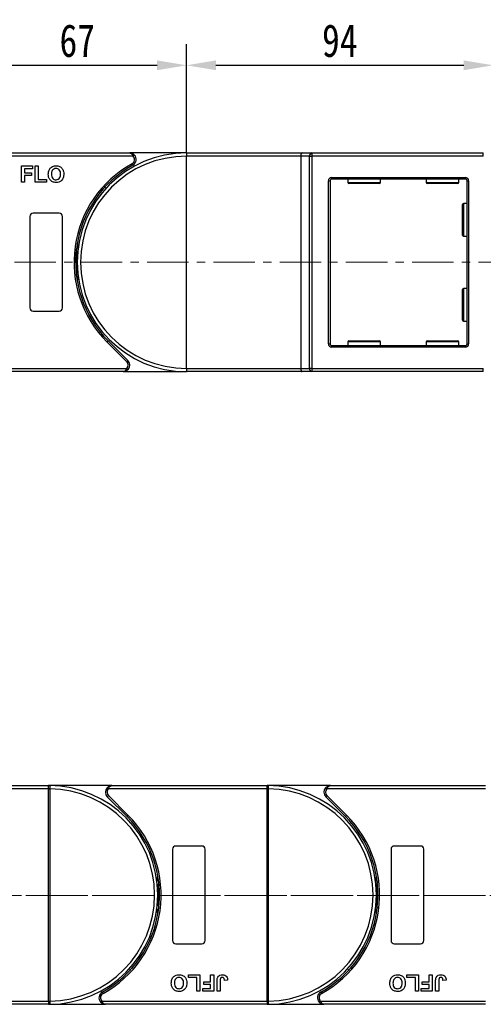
# Model space of a CAD drawing. Header units: millimetres. Extents: x 3059 to 4529, y 344 to 1377.
# Tile 11 of 42: x 3728 to 3870, y 777 to 1078. Entities that reach past the tile are written whole.
import ezdxf

# ---------------------------------------------------------------- set-up
doc = ezdxf.new("R2010")
doc.units = ezdxf.units.MM
doc.linetypes.add('CENTERX2', pattern=[20.32, 12.7, -2.54, 2.54, -2.54])
doc.styles.get("Standard").update_dxf_attribs({"font": '仿宋_GB2312.ttf', "width": 0.8})
doc.dimstyles.new('副本 ISO-45.1', dxfattribs={"dimtxt": 10, "dimasz": 9, "dimexe": 6.5, "dimexo": 0.625, "dimgap": 2.5, "dimtad": 1, "dimdsep": 46, "dimtxsty": 'Standard', "dimcen": 2.5, "dimadec": 0, "dimazin": 0, "dimtfac": 1, "dimtmove": 0, "dimatfit": 3, "dimfxl": 0, "dimarcsym": 0})

# ---------------------------------------------------------------- blocks, each defined once
blk = doc.blocks.new('*D1994')
at = {"color": 0, "lineweight": -2}
for p, q in [((3779.45, 1037.69), (3779.45, 1070.91)), ((3873.45, 1035.19), (3873.45, 1070.91)), ((3788.45, 1064.41), (3864.45, 1064.41))]:
    blk.add_line(p, q, dxfattribs=at)
at = {"color": 0, "lineweight": 9}
for points in [[(3788.45, 1065.91), (3788.45, 1062.91), (3779.45, 1064.41)], [(3864.45, 1065.91), (3864.45, 1062.91), (3873.45, 1064.41)]]:
    blk.add_solid(points, dxfattribs=at)
at = {"layer": 'Defpoints', "color": 0, "lineweight": 9}
for p in [(3873.45, 1064.41), (3779.45, 1037.06), (3873.45, 1034.56)]:
    blk.add_point(p, dxfattribs=at)
at = {"color": 0, "lineweight": 9, "insert": (3826.45, 1071.91), "char_height": 10, "attachment_point": 5}
blk.add_mtext('94', dxfattribs=at)
blk = doc.blocks.new('*D1995')
at = {"color": 0, "lineweight": -2}
for p, q in [((3712.45, 1037.33), (3712.45, 1070.91)), ((3779.45, 1037.69), (3779.45, 1070.91)), ((3721.45, 1064.41), (3770.45, 1064.41))]:
    blk.add_line(p, q, dxfattribs=at)
at = {"color": 0, "lineweight": 9}
for points in [[(3721.45, 1065.91), (3721.45, 1062.91), (3712.45, 1064.41)], [(3770.45, 1065.91), (3770.45, 1062.91), (3779.45, 1064.41)]]:
    blk.add_solid(points, dxfattribs=at)
at = {"layer": 'Defpoints', "color": 0, "lineweight": 9}
for p in [(3779.45, 1064.41), (3712.45, 1036.71), (3779.45, 1037.06)]:
    blk.add_point(p, dxfattribs=at)
at = {"color": 0, "lineweight": 9, "insert": (3745.95, 1071.91), "char_height": 10, "attachment_point": 5}
blk.add_mtext('67', dxfattribs=at)

msp = doc.modelspace()

# ---------------------------------------------------------------- linework, layer by layer
at = {"color": 7, "linetype": 'Continuous', "lineweight": 25}
for p, q in [((3712.453, 1037.562), (3762.025, 1037.562)), ((3763.143, 1036.562), (3712.453, 1036.562)), ((3779.453, 1037.562), (3762.025, 1037.562)), ((3779.453, 1037.562), (3779.453, 1036.562)), ((3779.453, 1037.562), (3814.913, 1037.562)), ((3779.453, 971.562), (3779.453, 1036.562)), ((3814.453, 1036.562), (3779.453, 1036.562)), ((3814.453, 1036.562), (3814.453, 971.562)), ((3817.154, 1036.562), (3814.453, 1036.562)), ((3814.913, 1037.562), (3817.913, 1037.562)), ((3817.154, 971.562), (3817.154, 1036.562)), ((3817.154, 1036.562), (3817.913, 1036.562)), ((3817.913, 1037.562), (3817.913, 1036.562)), ((3817.913, 1037.562), (3870.453, 1037.562)), ((3870.453, 1036.562), (3817.913, 1036.562)), ((3817.913, 1036.562), (3817.913, 971.562)), ((3870.453, 1036.562), (3870.453, 1037.562)), ((3728.812, 1028.562), (3728.812, 1033.562)), ((3728.812, 1033.562), (3732.21, 1033.562)), ((3732.21, 1032.728), (3729.774, 1032.728)), ((3729.774, 1032.728), (3729.774, 1031.511)), ((3732.21, 1033.562), (3732.21, 1032.728)), ((3733.043, 1028.562), (3733.043, 1033.562)), ((3733.043, 1033.562), (3734.005, 1033.562)), ((3734.005, 1033.562), (3734.005, 1029.395)), ((3729.774, 1031.511), (3731.889, 1031.511)), ((3729.774, 1030.677), (3729.774, 1028.562)), ((3731.889, 1030.677), (3729.774, 1030.677)), ((3731.889, 1031.511), (3731.889, 1030.677)), ((3734.005, 1029.395), (3736.569, 1029.395)), ((3736.569, 1029.395), (3736.569, 1028.562)), ((3822.953, 979.062), (3822.953, 1029.062)), ((3822.953, 1029.062), (3823.453, 1029.062)), ((3823.453, 1029.062), (3823.453, 979.062)), ((3823.953, 1030.062), (3823.953, 1029.562)), ((3823.953, 1030.062), (3864.953, 1030.062)), ((3864.953, 1029.562), (3823.953, 1029.562)), ((3828.953, 1029.562), (3828.953, 1028.462)), ((3838.953, 1028.462), (3838.953, 1029.562)), ((3852.953, 1029.562), (3852.953, 1028.462)), ((3862.953, 1028.462), (3862.953, 1029.562)), ((3864.953, 1030.062), (3864.953, 1029.562)), ((3865.453, 1029.062), (3865.953, 1029.062)), ((3865.453, 979.062), (3865.453, 1029.062)), ((3865.953, 1029.062), (3865.953, 979.062)), ((3729.774, 1028.562), (3728.812, 1028.562)), ((3736.569, 1028.562), (3733.043, 1028.562)), ((3754, 1026.382), (3753.594, 1026.355)), ((3838.653, 1028.162), (3829.253, 1028.162)), ((3862.653, 1028.162), (3853.253, 1028.162)), ((3864.053, 1017.062), (3864.053, 1021.762)), ((3865.453, 1022.062), (3864.353, 1022.062)), ((3731.453, 1018.062), (3731.453, 990.062)), ((3740.453, 1019.062), (3732.453, 1019.062)), ((3741.453, 990.062), (3741.453, 1018.062)), ((3864.053, 1012.362), (3864.053, 1017.062)), ((3864.353, 1012.062), (3865.453, 1012.062)), ((3864.053, 991.062), (3864.053, 995.762)), ((3865.453, 996.062), (3864.353, 996.062)), ((3864.053, 986.362), (3864.053, 991.062)), ((3732.453, 989.062), (3740.453, 989.062)), ((3864.353, 986.062), (3865.453, 986.062)), ((3761.102, 973.622), (3755.058, 979.667)), ((3755.412, 980.02), (3761.456, 973.976)), ((3822.953, 979.062), (3823.453, 979.062)), ((3823.953, 978.562), (3823.953, 978.062)), ((3823.953, 978.562), (3864.953, 978.562)), ((3864.953, 978.062), (3823.953, 978.062)), ((3828.953, 979.662), (3828.953, 978.562)), ((3829.253, 979.962), (3838.653, 979.962)), ((3838.953, 978.562), (3838.953, 979.662)), ((3852.953, 979.662), (3852.953, 978.562)), ((3853.253, 979.962), (3862.653, 979.962)), ((3862.953, 978.562), (3862.953, 979.662)), ((3864.953, 978.562), (3864.953, 978.062)), ((3865.453, 979.062), (3865.953, 979.062)), ((3712.453, 971.562), (3761.16, 971.562)), ((3779.453, 971.562), (3779.453, 970.562)), ((3779.453, 971.562), (3814.453, 971.562)), ((3814.453, 971.562), (3817.154, 971.562)), ((3817.913, 971.562), (3817.154, 971.562)), ((3817.913, 971.562), (3817.913, 970.562)), ((3817.913, 971.562), (3870.453, 971.562)), ((3870.453, 970.562), (3870.453, 971.562)), ((3760.042, 970.562), (3712.453, 970.562)), ((3760.042, 970.562), (3779.453, 970.562)), ((3814.913, 970.562), (3779.453, 970.562)), ((3817.913, 970.562), (3814.913, 970.562)), ((3870.453, 970.562), (3817.913, 970.562)), ((3737.166, 842.727), (3688.46, 842.727)), ((3689.578, 843.727), (3737.166, 843.727)), ((3737.166, 843.607), (3737.166, 843.727)), ((3756.578, 843.727), (3737.166, 843.727)), ((3737.166, 842.727), (3737.166, 843.607)), ((3737.166, 842.725), (3737.166, 842.727)), ((3737.166, 842.725), (3737.516, 842.725)), ((3737.166, 777.729), (3737.166, 842.725)), ((3737.516, 842.728), (3737.516, 842.725)), ((3737.516, 842.725), (3737.516, 777.729)), ((3804.166, 842.727), (3755.46, 842.727)), ((3756.578, 843.727), (3804.166, 843.727)), ((3823.578, 843.727), (3804.166, 843.727)), ((3804.166, 843.607), (3804.166, 843.727)), ((3804.166, 842.727), (3804.166, 843.607)), ((3804.166, 842.725), (3804.166, 842.727)), ((3804.166, 842.725), (3804.516, 842.725)), ((3804.166, 777.729), (3804.166, 842.725)), ((3804.516, 842.728), (3804.516, 842.725)), ((3804.516, 842.725), (3804.516, 777.729)), ((3871.166, 842.727), (3822.46, 842.727)), ((3823.578, 843.727), (3871.166, 843.727)), ((3761.208, 834.268), (3755.163, 840.313)), ((3755.517, 840.666), (3761.561, 834.622)), ((3828.208, 834.268), (3822.163, 840.313)), ((3822.517, 840.666), (3828.561, 834.622)), ((3775.166, 824.227), (3775.166, 796.227)), ((3784.166, 825.227), (3776.166, 825.227)), ((3785.166, 796.227), (3785.166, 824.227)), ((3842.166, 824.227), (3842.166, 796.227)), ((3851.166, 825.227), (3843.166, 825.227)), ((3852.166, 796.227), (3852.166, 824.227)), ((3776.166, 795.227), (3784.166, 795.227)), ((3843.166, 795.227), (3851.166, 795.227)), ((3762.619, 787.907), (3763.025, 787.934)), ((3829.619, 787.907), (3830.025, 787.934)), ((3780.051, 785.727), (3783.576, 785.727)), ((3780.051, 784.893), (3780.051, 785.727)), ((3782.615, 784.893), (3780.051, 784.893)), ((3782.615, 780.727), (3782.615, 784.893)), ((3783.576, 785.727), (3783.576, 780.727)), ((3786.845, 783.611), (3786.845, 785.727)), ((3786.845, 785.727), (3787.807, 785.727)), ((3787.807, 785.727), (3787.807, 780.727)), ((3847.051, 784.893), (3847.051, 785.727)), ((3847.051, 785.727), (3850.576, 785.727)), ((3849.615, 784.893), (3847.051, 784.893)), ((3849.615, 780.727), (3849.615, 784.893)), ((3850.576, 785.727), (3850.576, 780.727)), ((3853.845, 783.611), (3853.845, 785.727)), ((3853.845, 785.727), (3854.807, 785.727)), ((3854.807, 785.727), (3854.807, 780.727)), ((3784.41, 781.56), (3786.845, 781.56)), ((3784.41, 780.727), (3784.41, 781.56)), ((3784.73, 782.778), (3784.73, 783.611)), ((3784.73, 783.611), (3786.845, 783.611)), ((3786.845, 782.778), (3784.73, 782.778)), ((3786.845, 781.56), (3786.845, 782.778)), ((3788.833, 780.727), (3788.833, 783.879)), ((3789.794, 783.963), (3789.794, 780.727)), ((3792.038, 784.124), (3791.076, 784.06)), ((3851.41, 780.727), (3851.41, 781.56)), ((3851.41, 781.56), (3853.845, 781.56)), ((3851.73, 782.778), (3851.73, 783.611)), ((3851.73, 783.611), (3853.845, 783.611)), ((3853.845, 782.778), (3851.73, 782.778)), ((3853.845, 781.56), (3853.845, 782.778)), ((3855.833, 780.727), (3855.833, 783.879)), ((3856.794, 783.963), (3856.794, 780.727)), ((3859.038, 784.124), (3858.076, 784.06)), ((3783.576, 780.727), (3782.615, 780.727)), ((3787.807, 780.727), (3784.41, 780.727)), ((3789.794, 780.727), (3788.833, 780.727)), ((3850.576, 780.727), (3849.615, 780.727)), ((3854.807, 780.727), (3851.41, 780.727)), ((3856.794, 780.727), (3855.833, 780.727)), ((3686.476, 777.727), (3737.166, 777.727)), ((3737.166, 776.727), (3687.594, 776.727)), ((3737.166, 777.727), (3737.166, 777.729)), ((3737.166, 777.729), (3737.516, 777.729)), ((3737.166, 777.727), (3737.166, 776.847)), ((3737.166, 776.847), (3737.166, 776.727)), ((3737.166, 776.727), (3754.594, 776.727)), ((3737.516, 777.729), (3737.516, 777.726)), ((3753.476, 777.727), (3804.166, 777.727)), ((3804.166, 776.727), (3754.594, 776.727)), ((3804.166, 777.727), (3804.166, 777.729)), ((3804.166, 777.729), (3804.516, 777.729)), ((3804.166, 777.727), (3804.166, 776.847)), ((3804.166, 776.847), (3804.166, 776.727)), ((3804.166, 776.727), (3821.594, 776.727)), ((3804.516, 777.729), (3804.516, 777.726)), ((3820.476, 777.727), (3871.166, 777.727)), ((3871.166, 776.727), (3821.594, 776.727))]:
    msp.add_line(p, q, dxfattribs=at)
at = {"color": 8, "linetype": 'Continuous', "lineweight": 25}
for p, q in [((3828.953, 1028.462), (3838.953, 1028.462)), ((3852.953, 1028.462), (3862.953, 1028.462)), ((3864.353, 1022.062), (3864.353, 1017.062)), ((3864.353, 1017.062), (3864.353, 1012.062)), ((3864.353, 996.062), (3864.353, 991.062)), ((3864.353, 991.062), (3864.353, 986.062)), ((3838.953, 979.662), (3828.953, 979.662)), ((3862.953, 979.662), (3852.953, 979.662))]:
    msp.add_line(p, q, dxfattribs=at)
at = {"color": 1, "linetype": 'CENTERX2', "lineweight": 13}
for p, q in [((3645.453, 1004.062), (3885.982, 1004.062)), ((3670.484, 810.081), (4018.459, 810.081)), ((4377.875, 810.081), (3672.063, 810.081))]:
    msp.add_line(p, q, dxfattribs=at)
at = {"color": 7, "linetype": 'Continuous', "lineweight": 25, "flags": 128}
for points in [[(3763.516, 1036.895), (3763.508, 1036.889), (3763.487, 1036.87), (3763.453, 1036.839), (3763.406, 1036.797), (3763.35, 1036.747), (3763.286, 1036.689), (3763.216, 1036.627), (3763.143, 1036.562)], [(3762.993, 1033.812), (3762.989, 1033.82), (3762.975, 1033.845), (3762.952, 1033.886), (3762.922, 1033.94), (3762.886, 1034.006), (3762.844, 1034.082), (3762.798, 1034.164), (3762.751, 1034.249)], [(3745.953, 1009.871), (3746.172, 1008.428), (3746.205, 1008.162)], [(3746.205, 999.962), (3746.172, 999.695), (3745.953, 998.252)], [(3755.412, 980.02), (3755.405, 980.013), (3755.385, 979.993), (3755.352, 979.961), (3755.308, 979.917), (3755.255, 979.863), (3755.193, 979.802), (3755.127, 979.736), (3755.058, 979.667)], [(3761.102, 973.622), (3761.171, 973.691), (3761.238, 973.758), (3761.299, 973.819), (3761.352, 973.872), (3761.396, 973.916), (3761.429, 973.949), (3761.449, 973.969), (3761.456, 973.976)], [(3761.16, 971.562), (3761.232, 971.497), (3761.302, 971.434), (3761.367, 971.377), (3761.423, 971.326), (3761.47, 971.285), (3761.504, 971.254), (3761.525, 971.235), (3761.532, 971.228)], [(3755.46, 842.727), (3755.387, 842.792), (3755.317, 842.854), (3755.253, 842.912), (3755.196, 842.963), (3755.15, 843.004), (3755.115, 843.035), (3755.094, 843.054), (3755.087, 843.06)], [(3822.46, 842.727), (3822.387, 842.792), (3822.317, 842.854), (3822.253, 842.912), (3822.196, 842.963), (3822.15, 843.004), (3822.115, 843.035), (3822.094, 843.054), (3822.087, 843.06)], [(3755.517, 840.666), (3755.448, 840.597), (3755.382, 840.531), (3755.321, 840.47), (3755.267, 840.416), (3755.223, 840.372), (3755.19, 840.34), (3755.17, 840.319), (3755.163, 840.313)], [(3822.517, 840.666), (3822.448, 840.597), (3822.382, 840.531), (3822.321, 840.47), (3822.267, 840.416), (3822.223, 840.372), (3822.19, 840.34), (3822.17, 840.319), (3822.163, 840.313)], [(3761.208, 834.268), (3761.214, 834.275), (3761.234, 834.295), (3761.267, 834.328), (3761.311, 834.372), (3761.365, 834.426), (3761.426, 834.487), (3761.492, 834.553), (3761.561, 834.622)], [(3828.208, 834.268), (3828.214, 834.275), (3828.234, 834.295), (3828.267, 834.328), (3828.311, 834.372), (3828.365, 834.426), (3828.426, 834.487), (3828.492, 834.553), (3828.561, 834.622)], [(3770.414, 814.327), (3770.448, 814.593), (3770.666, 816.036)], [(3837.414, 814.327), (3837.448, 814.593), (3837.666, 816.036)], [(3770.666, 804.417), (3770.448, 805.86), (3770.414, 806.127)], [(3837.666, 804.417), (3837.448, 805.86), (3837.414, 806.127)], [(3753.626, 780.477), (3753.631, 780.468), (3753.645, 780.444), (3753.667, 780.403), (3753.697, 780.349), (3753.734, 780.282), (3753.776, 780.207), (3753.821, 780.125), (3753.868, 780.039)], [(3820.626, 780.477), (3820.631, 780.468), (3820.645, 780.444), (3820.667, 780.403), (3820.697, 780.349), (3820.734, 780.282), (3820.776, 780.207), (3820.821, 780.125), (3820.868, 780.039)], [(3753.104, 777.393), (3753.111, 777.4), (3753.132, 777.419), (3753.166, 777.45), (3753.213, 777.491), (3753.269, 777.542), (3753.334, 777.599), (3753.404, 777.662), (3753.476, 777.727)], [(3820.104, 777.393), (3820.111, 777.4), (3820.132, 777.419), (3820.166, 777.45), (3820.213, 777.491), (3820.269, 777.542), (3820.334, 777.599), (3820.404, 777.662), (3820.476, 777.727)]]:
    msp.add_lwpolyline(points, dxfattribs=at)
at = {"color": 7, "linetype": 'Continuous', "lineweight": 25}
for centre, radius, start, end in [((3779.453, 1004.062), 33.5, 90, 270), ((3779.453, 1004.062), 32.5, 90, 270), ((3762.025, 1035.562), 1.5, 298.95502, 41.81031), ((3762.025, 1035.562), 2, 298.95502, 41.81031), ((3818.053, 1036.668), 0.905, 98.86503, 186.71961), ((3779.453, 1004.062), 34.5, 118.95502, 225), ((3779.453, 1004.062), 34, 118.95502, 225), ((3823.953, 1029.062), 1, 90, 180), ((3823.953, 1029.062), 0.5, 90, 180), ((3864.953, 1029.062), 1, 0, 90), ((3864.953, 1029.062), 0.5, 0, 90), ((3829.253, 1028.462), 0.3, 180, 270), ((3838.653, 1028.462), 0.3, 270, 0), ((3853.253, 1028.462), 0.3, 180, 270), ((3862.653, 1028.462), 0.3, 270, 0), ((3864.353, 1021.762), 0.3, 90, 180), ((3732.453, 1018.062), 1, 90, 180), ((3740.453, 1018.062), 1, 0, 90), ((3864.353, 1012.362), 0.3, 180, 270), ((3712.453, 1004.062), 33.5, 352.96973, 7.03027), ((3864.353, 995.762), 0.3, 90, 180), ((3732.453, 990.062), 1, 180, 270), ((3740.453, 990.062), 1, 270, 0), ((3864.353, 986.362), 0.3, 180, 270), ((3823.953, 979.062), 1, 180, 270), ((3823.953, 979.062), 0.5, 180, 270), ((3829.253, 979.662), 0.3, 90, 180), ((3838.653, 979.662), 0.3, 0, 90), ((3853.253, 979.662), 0.3, 90, 180), ((3862.653, 979.662), 0.3, 0, 90), ((3864.953, 979.062), 1, 270, 0), ((3864.953, 979.062), 0.5, 270, 0), ((3760.042, 972.562), 1.5, 318.18969, 45), ((3760.042, 972.562), 2, 318.18969, 45), ((3818.053, 971.456), 0.905, 173.28051, 261.13476), ((3737.403, 843.431), 0.295, 90.53291, 143.36526), ((3737.427, 812.944), 29.784, 89.82921, 90.50254), ((3737.166, 810.227), 33.5, 270.40019, 89.59981), ((3737.166, 810.227), 32.5, 270.61704, 89.38296), ((3756.578, 841.727), 2, 138.18969, 225), ((3756.578, 841.727), 1.5, 138.18969, 225), ((3804.403, 843.431), 0.295, 90.53367, 143.3645), ((3804.427, 812.944), 29.784, 89.82921, 90.50253), ((3804.166, 810.227), 33.5, 270.40019, 89.59981), ((3804.166, 810.227), 32.5, 270.61704, 89.38296), ((3823.578, 841.727), 2, 138.18969, 225), ((3823.578, 841.727), 1.5, 138.18969, 225), ((3737.166, 810.227), 34, 298.95502, 45), ((3737.166, 810.227), 34.5, 298.95502, 45), ((3804.166, 810.227), 34, 298.95502, 45), ((3804.166, 810.227), 34.5, 298.95502, 45), ((3776.166, 824.227), 1, 90, 180), ((3784.166, 824.227), 1, 0, 90), ((3843.166, 824.227), 1, 90, 180), ((3851.166, 824.227), 1, 0, 90), ((3804.166, 810.227), 33.5, 172.96973, 187.03027), ((3871.166, 810.227), 33.5, 172.96973, 187.03027), ((3776.166, 796.227), 1, 180, 270), ((3784.166, 796.227), 1, 270, 0), ((3843.166, 796.227), 1, 180, 270), ((3851.166, 796.227), 1, 270, 0), ((3754.594, 778.727), 2, 118.95502, 221.81031), ((3754.594, 778.727), 1.5, 118.95502, 221.81031), ((3821.594, 778.727), 2, 118.95502, 221.81031), ((3821.594, 778.727), 1.5, 118.95502, 221.81031), ((3737.428, 807.857), 30.131, 269.50135, 270.16691), ((3737.403, 777.023), 0.295, 216.64275, 269.45909), ((3804.428, 807.857), 30.132, 269.50135, 270.16691), ((3804.403, 777.023), 0.295, 216.64351, 269.45833)]:
    msp.add_arc(centre, radius, start, end, dxfattribs=at)
for centre, start_param, end_param in [((3814.913, 1036.562), 0, 1.5707963), ((3814.913, 971.562), 1.5707963, 3.1415927)]:
    msp.add_ellipse(centre, major_axis=(0, 1), ratio=0.4599349, start_param=start_param, end_param=end_param, dxfattribs=at)
for points, knots in [([(3762.025, 1037.562), (3762.027, 1037.562), (3762.029, 1037.562), (3762.035, 1037.562), (3762.043, 1037.562), (3762.057, 1037.561), (3762.08, 1037.56), (3762.106, 1037.558), (3762.152, 1037.552), (3762.231, 1037.536), (3762.397, 1037.479), (3762.551, 1037.379), (3762.759, 1037.19), (3762.95, 1036.954), (3763.085, 1036.68), (3763.143, 1036.562)], [0, 0, 0, 0, 0.0040804, 0.0053122, 0.0138339, 0.0235017, 0.0399459, 0.0679582, 0.0859116, 0.1471875, 0.2568386, 0.4847193, 0.5266997, 0.7953696, 1, 1, 1, 1]), ([(3762.025, 1037.562), (3762.028, 1037.562), (3762.039, 1037.562), (3762.077, 1037.561), (3762.122, 1037.56), (3762.38, 1037.543), (3762.776, 1037.446), (3763.23, 1037.184), (3763.437, 1036.975), (3763.516, 1036.895)], [0, 0, 0, 0, 0.0050901, 0.0203671, 0.0708098, 0.089087, 0.5003099, 0.8092244, 1, 1, 1, 1]), ([(3737.082, 1031.032), (3737.088, 1031.276), (3737.101, 1031.711), (3737.242, 1032.122), (3737.305, 1032.303)], [0, 0, 0, 0, 0.5601711, 1, 1, 1, 1]), ([(3737.305, 1032.303), (3737.453, 1032.569), (3737.717, 1033.044), (3738.186, 1033.312), (3738.393, 1033.43)], [0, 0, 0, 0, 0.5599558, 1, 1, 1, 1]), ([(3739.458, 1032.793), (3739.221, 1032.765), (3738.745, 1032.71), (3738.111, 1032.061), (3738.069, 1031.443), (3738.043, 1031.065)], [0, 0, 0, 0, 0.2802769, 0.5598771, 1, 1, 1, 1]), ([(3738.393, 1033.43), (3738.584, 1033.495), (3738.927, 1033.611), (3739.287, 1033.621), (3739.446, 1033.626)], [0, 0, 0, 0, 0.5595652, 1, 1, 1, 1]), ([(3739.446, 1033.626), (3739.819, 1033.59), (3740.563, 1033.52), (3741.39, 1032.813), (3741.778, 1031.928), (3741.809, 1031.346), (3741.825, 1031.055)], [0, 0, 0, 0, 0.2798306, 0.5586697, 0.7790054, 1, 1, 1, 1]), ([(3740.864, 1031.079), (3740.853, 1031.314), (3740.833, 1031.783), (3740.531, 1032.39), (3740.014, 1032.746), (3739.644, 1032.777), (3739.458, 1032.793)], [0, 0, 0, 0, 0.28108735, 0.56001213, 0.77969015, 1, 1, 1, 1]), ([(3739.46, 1028.498), (3739.091, 1028.531), (3738.352, 1028.598), (3737.524, 1029.29), (3737.129, 1030.165), (3737.098, 1030.743), (3737.082, 1031.032)], [0, 0, 0, 0, 0.2799425, 0.5587041, 0.7790448, 1, 1, 1, 1]), ([(3738.043, 1031.065), (3738.055, 1030.828), (3738.077, 1030.356), (3738.391, 1029.754), (3738.901, 1029.387), (3739.272, 1029.35), (3739.458, 1029.331)], [0, 0, 0, 0, 0.2810202, 0.5601171, 0.7799401, 1, 1, 1, 1]), ([(3739.458, 1029.331), (3739.696, 1029.362), (3740.171, 1029.423), (3740.794, 1030.084), (3740.837, 1030.701), (3740.864, 1031.079)], [0, 0, 0, 0, 0.2799911, 0.5597685, 1, 1, 1, 1]), ([(3741.825, 1031.055), (3741.801, 1030.685), (3741.751, 1029.948), (3741.169, 1029.051), (3740.33, 1028.56), (3739.75, 1028.519), (3739.46, 1028.498)], [0, 0, 0, 0, 0.2805513, 0.5594882, 0.7794337, 1, 1, 1, 1]), ([(3754.595, 1026.915), (3754.537, 1026.978), (3754.421, 1027.104), (3754.381, 1027.26), (3754.362, 1027.337)], [0, 0, 0, 0, 0.5004171, 1, 1, 1, 1]), ([(3761.16, 971.562), (3761.101, 971.443), (3760.967, 971.169), (3760.776, 970.934), (3760.568, 970.744), (3760.413, 970.644), (3760.248, 970.587), (3760.168, 970.572), (3760.123, 970.566), (3760.097, 970.564), (3760.074, 970.562), (3760.06, 970.562), (3760.051, 970.562), (3760.046, 970.562), (3760.043, 970.562), (3760.042, 970.562)], [0, 0, 0, 0, 0.2046287, 0.4732993, 0.5152792, 0.7431588, 0.85281, 0.9140871, 0.9320406, 0.9600529, 0.9764958, 0.9861649, 0.9946866, 0.995917, 1, 1, 1, 1]), ([(3760.042, 970.562), (3760.044, 970.562), (3760.055, 970.562), (3760.094, 970.562), (3760.139, 970.564), (3760.397, 970.581), (3760.793, 970.677), (3761.246, 970.94), (3761.453, 971.149), (3761.532, 971.228)], [0, 0, 0, 0, 0.0050921, 0.0203671, 0.0708099, 0.089089, 0.5003133, 0.8092285, 1, 1, 1, 1]), ([(3737.166, 843.727), (3737.167, 843.727), (3737.236, 843.727), (3737.32, 843.727), (3737.388, 843.726), (3737.4, 843.726)], [0, 0, 0, 0, 0.0121202, 0.8256547, 1, 1, 1, 1]), ([(3737.4, 843.726), (3737.412, 843.725), (3737.447, 843.721), (3737.484, 843.671), (3737.508, 843.536), (3737.517, 843.308), (3737.517, 843.024), (3737.516, 842.821), (3737.516, 842.728)], [0, 0, 0, 0, 0.07344611, 0.22448771, 0.4109964, 0.61353743, 0.82374247, 1, 1, 1, 1]), ([(3756.578, 843.727), (3756.575, 843.727), (3756.564, 843.727), (3756.526, 843.726), (3756.481, 843.725), (3756.222, 843.708), (3755.826, 843.611), (3755.373, 843.349), (3755.166, 843.14), (3755.087, 843.06)], [0, 0, 0, 0, 0.0050921, 0.020369, 0.0708117, 0.0890893, 0.5003128, 0.8092256, 1, 1, 1, 1]), ([(3755.46, 842.727), (3755.518, 842.845), (3755.652, 843.119), (3755.844, 843.355), (3756.051, 843.544), (3756.206, 843.644), (3756.372, 843.701), (3756.451, 843.717), (3756.496, 843.723), (3756.522, 843.725), (3756.545, 843.726), (3756.56, 843.727), (3756.568, 843.727), (3756.574, 843.727), (3756.576, 843.727), (3756.578, 843.727)], [0, 0, 0, 0, 0.2046308, 0.47329766, 0.51528126, 0.7431587, 0.85281005, 0.91408749, 0.93204093, 0.96005281, 0.97649587, 0.98616495, 0.99468657, 0.99591705, 1, 1, 1, 1]), ([(3804.166, 843.727), (3804.167, 843.727), (3804.236, 843.727), (3804.32, 843.727), (3804.388, 843.726), (3804.4, 843.726)], [0, 0, 0, 0, 0.0121202, 0.8256547, 1, 1, 1, 1]), ([(3804.4, 843.726), (3804.412, 843.725), (3804.447, 843.721), (3804.484, 843.671), (3804.508, 843.536), (3804.517, 843.308), (3804.517, 843.024), (3804.516, 842.821), (3804.516, 842.728)], [0, 0, 0, 0, 0.0734461, 0.2244881, 0.4109965, 0.6135376, 0.8237425, 1, 1, 1, 1]), ([(3823.578, 843.727), (3823.575, 843.727), (3823.564, 843.727), (3823.526, 843.726), (3823.481, 843.725), (3823.222, 843.708), (3822.826, 843.611), (3822.373, 843.349), (3822.166, 843.14), (3822.087, 843.06)], [0, 0, 0, 0, 0.005094, 0.020371, 0.0708136, 0.0890912, 0.5003146, 0.8092272, 1, 1, 1, 1]), ([(3822.46, 842.727), (3822.518, 842.845), (3822.652, 843.119), (3822.844, 843.355), (3823.051, 843.544), (3823.206, 843.644), (3823.372, 843.701), (3823.451, 843.717), (3823.496, 843.723), (3823.522, 843.725), (3823.545, 843.726), (3823.56, 843.727), (3823.568, 843.727), (3823.574, 843.727), (3823.576, 843.727), (3823.578, 843.727)], [0, 0, 0, 0, 0.2046299, 0.4732977, 0.5152802, 0.7431588, 0.8528101, 0.9140862, 0.9320397, 0.9600515, 0.9764959, 0.9861637, 0.9946853, 0.995917, 1, 1, 1, 1]), ([(3774.794, 783.234), (3774.819, 783.603), (3774.868, 784.341), (3775.451, 785.237), (3776.289, 785.728), (3776.869, 785.77), (3777.159, 785.791)], [0, 0, 0, 0, 0.2805524, 0.5594884, 0.7794349, 1, 1, 1, 1]), ([(3777.161, 784.958), (3776.923, 784.927), (3776.448, 784.865), (3775.825, 784.205), (3775.782, 783.587), (3775.756, 783.21)], [0, 0, 0, 0, 0.27998903, 0.55976608, 1, 1, 1, 1]), ([(3777.159, 785.791), (3777.529, 785.757), (3778.267, 785.69), (3779.095, 784.999), (3779.49, 784.124), (3779.522, 783.546), (3779.538, 783.257)], [0, 0, 0, 0, 0.27994283, 0.55870468, 0.77904365, 1, 1, 1, 1]), ([(3778.576, 783.224), (3778.565, 783.46), (3778.542, 783.932), (3778.228, 784.535), (3777.718, 784.902), (3777.347, 784.939), (3777.161, 784.958)], [0, 0, 0, 0, 0.2810204, 0.5601141, 0.7799383, 1, 1, 1, 1]), ([(3788.833, 783.879), (3788.834, 784.059), (3788.836, 784.38), (3788.909, 784.692), (3788.942, 784.829)], [0, 0, 0, 0, 0.5602931, 1, 1, 1, 1]), ([(3788.942, 784.829), (3789.02, 784.996), (3789.177, 785.329), (3789.728, 785.731), (3790.203, 785.768), (3790.493, 785.791)], [0, 0, 0, 0, 0.2801232, 0.5603573, 1, 1, 1, 1]), ([(3790.431, 784.958), (3790.315, 784.95), (3790.141, 784.938), (3789.949, 784.799), (3789.791, 784.487), (3789.793, 784.196), (3789.794, 783.963)], [0, 0, 0, 0, 0.2493995, 0.3744236, 0.4994586, 1, 1, 1, 1]), ([(3790.946, 784.682), (3790.912, 784.729), (3790.845, 784.821), (3790.669, 784.936), (3790.521, 784.949), (3790.431, 784.958)], [0, 0, 0, 0, 0.2806828, 0.5608533, 1, 1, 1, 1]), ([(3790.493, 785.791), (3790.737, 785.773), (3791.223, 785.736), (3791.779, 785.284), (3792.009, 784.694), (3792.028, 784.314), (3792.038, 784.124)], [0, 0, 0, 0, 0.2802475, 0.5584179, 0.7788268, 1, 1, 1, 1]), ([(3791.076, 784.06), (3791.071, 784.181), (3791.061, 784.396), (3790.981, 784.595), (3790.946, 784.682)], [0, 0, 0, 0, 0.5610277, 1, 1, 1, 1]), ([(3841.794, 783.234), (3841.819, 783.603), (3841.868, 784.341), (3842.451, 785.237), (3843.289, 785.728), (3843.869, 785.77), (3844.159, 785.791)], [0, 0, 0, 0, 0.2805513, 0.5594888, 0.7794315, 1, 1, 1, 1]), ([(3844.161, 784.958), (3843.923, 784.927), (3843.448, 784.865), (3842.825, 784.205), (3842.782, 783.587), (3842.756, 783.21)], [0, 0, 0, 0, 0.2799889, 0.5597657, 1, 1, 1, 1]), ([(3844.159, 785.791), (3844.529, 785.757), (3845.267, 785.69), (3846.095, 784.999), (3846.49, 784.124), (3846.522, 783.546), (3846.538, 783.257)], [0, 0, 0, 0, 0.2799414, 0.5587037, 0.7790431, 1, 1, 1, 1]), ([(3845.576, 783.224), (3845.565, 783.46), (3845.542, 783.932), (3845.228, 784.535), (3844.718, 784.902), (3844.347, 784.939), (3844.161, 784.958)], [0, 0, 0, 0, 0.2810215, 0.5601159, 0.7799406, 1, 1, 1, 1]), ([(3855.833, 783.879), (3855.834, 784.059), (3855.836, 784.38), (3855.909, 784.692), (3855.942, 784.829)], [0, 0, 0, 0, 0.56029497, 1, 1, 1, 1]), ([(3855.942, 784.829), (3856.02, 784.996), (3856.177, 785.329), (3856.728, 785.731), (3857.203, 785.768), (3857.493, 785.791)], [0, 0, 0, 0, 0.28012336, 0.56035263, 1, 1, 1, 1]), ([(3857.431, 784.958), (3857.315, 784.95), (3857.141, 784.938), (3856.949, 784.799), (3856.791, 784.487), (3856.793, 784.196), (3856.794, 783.963)], [0, 0, 0, 0, 0.24939104, 0.3744206, 0.49945412, 1, 1, 1, 1]), ([(3857.946, 784.682), (3857.912, 784.729), (3857.845, 784.821), (3857.669, 784.936), (3857.521, 784.949), (3857.431, 784.958)], [0, 0, 0, 0, 0.2806739, 0.5608432, 1, 1, 1, 1]), ([(3857.493, 785.791), (3857.737, 785.773), (3858.223, 785.736), (3858.779, 785.284), (3859.009, 784.694), (3859.028, 784.314), (3859.038, 784.124)], [0, 0, 0, 0, 0.2802455, 0.5584189, 0.7788262, 1, 1, 1, 1]), ([(3858.076, 784.06), (3858.071, 784.181), (3858.061, 784.396), (3857.981, 784.595), (3857.946, 784.682)], [0, 0, 0, 0, 0.5610234, 1, 1, 1, 1]), ([(3777.173, 780.663), (3776.8, 780.698), (3776.057, 780.769), (3775.229, 781.476), (3774.841, 782.361), (3774.81, 782.943), (3774.794, 783.234)], [0, 0, 0, 0, 0.2798304, 0.5586689, 0.7790059, 1, 1, 1, 1]), ([(3775.756, 783.21), (3775.766, 782.974), (3775.786, 782.505), (3776.089, 781.899), (3776.605, 781.543), (3776.976, 781.512), (3777.161, 781.496)], [0, 0, 0, 0, 0.2810837, 0.5600125, 0.7796915, 1, 1, 1, 1]), ([(3777.161, 781.496), (3777.399, 781.523), (3777.874, 781.578), (3778.509, 782.228), (3778.551, 782.846), (3778.576, 783.224)], [0, 0, 0, 0, 0.2802806, 0.559876, 1, 1, 1, 1]), ([(3779.314, 781.986), (3779.167, 781.72), (3778.903, 781.245), (3778.433, 780.977), (3778.227, 780.859)], [0, 0, 0, 0, 0.5599544, 1, 1, 1, 1]), ([(3779.538, 783.257), (3779.531, 783.013), (3779.519, 782.578), (3779.377, 782.167), (3779.314, 781.986)], [0, 0, 0, 0, 0.5601718, 1, 1, 1, 1]), ([(3844.173, 780.663), (3843.8, 780.698), (3843.057, 780.769), (3842.229, 781.476), (3841.841, 782.361), (3841.81, 782.943), (3841.794, 783.234)], [0, 0, 0, 0, 0.2798322, 0.5586691, 0.779006, 1, 1, 1, 1]), ([(3842.756, 783.21), (3842.766, 782.974), (3842.786, 782.505), (3843.089, 781.899), (3843.605, 781.543), (3843.976, 781.512), (3844.161, 781.496)], [0, 0, 0, 0, 0.2810828, 0.5600109, 0.7796893, 1, 1, 1, 1]), ([(3844.161, 781.496), (3844.399, 781.523), (3844.874, 781.578), (3845.509, 782.228), (3845.551, 782.846), (3845.576, 783.224)], [0, 0, 0, 0, 0.2802775, 0.5598769, 1, 1, 1, 1]), ([(3846.314, 781.986), (3846.167, 781.72), (3845.903, 781.245), (3845.433, 780.977), (3845.227, 780.859)], [0, 0, 0, 0, 0.55995103, 1, 1, 1, 1]), ([(3846.538, 783.257), (3846.531, 783.013), (3846.519, 782.578), (3846.377, 782.167), (3846.314, 781.986)], [0, 0, 0, 0, 0.5601711, 1, 1, 1, 1]), ([(3778.227, 780.859), (3778.035, 780.794), (3777.693, 780.678), (3777.332, 780.667), (3777.173, 780.663)], [0, 0, 0, 0, 0.5595658, 1, 1, 1, 1]), ([(3845.227, 780.859), (3845.035, 780.794), (3844.693, 780.678), (3844.332, 780.667), (3844.173, 780.663)], [0, 0, 0, 0, 0.5595668, 1, 1, 1, 1]), ([(3737.4, 776.728), (3737.388, 776.728), (3737.32, 776.727), (3737.236, 776.727), (3737.167, 776.727), (3737.166, 776.727)], [0, 0, 0, 0, 0.1743453, 0.9878798, 1, 1, 1, 1]), ([(3737.516, 777.726), (3737.516, 777.712), (3737.516, 777.585), (3737.517, 777.348), (3737.516, 777.057), (3737.5, 776.845), (3737.468, 776.741), (3737.419, 776.731), (3737.4, 776.728)], [0, 0, 0, 0, 0.0272191, 0.2407827, 0.4543139, 0.6666307, 0.8727611, 1, 1, 1, 1]), ([(3754.594, 776.727), (3754.592, 776.727), (3754.581, 776.727), (3754.543, 776.727), (3754.497, 776.729), (3754.239, 776.746), (3753.843, 776.842), (3753.39, 777.105), (3753.183, 777.314), (3753.104, 777.393)], [0, 0, 0, 0, 0.005092, 0.020369, 0.0708115, 0.0890885, 0.5003105, 0.8092264, 1, 1, 1, 1]), ([(3754.594, 776.727), (3754.593, 776.727), (3754.59, 776.727), (3754.585, 776.727), (3754.576, 776.727), (3754.562, 776.727), (3754.539, 776.729), (3754.513, 776.731), (3754.468, 776.737), (3754.389, 776.753), (3754.223, 776.809), (3754.068, 776.91), (3753.86, 777.099), (3753.669, 777.334), (3753.535, 777.608), (3753.476, 777.727)], [0, 0, 0, 0, 0.004083, 0.0053134, 0.0138352, 0.0235043, 0.0399471, 0.0679595, 0.0859129, 0.1471895, 0.256841, 0.484722, 0.5267015, 0.7953688, 1, 1, 1, 1]), ([(3804.4, 776.728), (3804.388, 776.728), (3804.32, 776.727), (3804.236, 776.727), (3804.167, 776.727), (3804.166, 776.727)], [0, 0, 0, 0, 0.1743453, 0.9878798, 1, 1, 1, 1]), ([(3804.516, 777.726), (3804.516, 777.712), (3804.516, 777.585), (3804.517, 777.348), (3804.516, 777.057), (3804.5, 776.845), (3804.468, 776.741), (3804.419, 776.731), (3804.4, 776.728)], [0, 0, 0, 0, 0.0272191, 0.2407826, 0.4543139, 0.6666305, 0.8727611, 1, 1, 1, 1]), ([(3821.594, 776.727), (3821.592, 776.727), (3821.581, 776.727), (3821.543, 776.727), (3821.497, 776.729), (3821.239, 776.746), (3820.843, 776.842), (3820.39, 777.105), (3820.183, 777.314), (3820.104, 777.393)], [0, 0, 0, 0, 0.00509398, 0.02037097, 0.07081341, 0.08909041, 0.50031223, 0.80922797, 1, 1, 1, 1]), ([(3821.594, 776.727), (3821.593, 776.727), (3821.59, 776.727), (3821.585, 776.727), (3821.576, 776.727), (3821.562, 776.727), (3821.539, 776.729), (3821.513, 776.731), (3821.468, 776.737), (3821.389, 776.753), (3821.223, 776.809), (3821.068, 776.91), (3820.86, 777.099), (3820.669, 777.334), (3820.535, 777.608), (3820.476, 777.727)], [0, 0, 0, 0, 0.00408298, 0.00531471, 0.01383642, 0.02350425, 0.03994833, 0.06796071, 0.08591418, 0.14718946, 0.25684099, 0.48472314, 0.52670142, 0.79536978, 1, 1, 1, 1])]:
    msp.add_open_spline(points, degree=3, knots=knots, dxfattribs=at)
at = {"color": 8, "linetype": 'Continuous', "lineweight": 25}
for points, knots in [([(3754.376, 1027.107), (3754.391, 1027.069), (3754.42, 1026.995), (3754.47, 1026.921), (3754.507, 1026.892), (3754.509, 1026.891)], [0, 0, 0, 0, 0.4927989, 0.9737381, 1, 1, 1, 1]), ([(3762.245, 833.181), (3762.25, 833.19), (3762.274, 833.238), (3762.275, 833.291), (3762.276, 833.333)], [0, 0, 0, 0, 0.19261962, 1, 1, 1, 1]), ([(3829.245, 833.181), (3829.25, 833.19), (3829.274, 833.238), (3829.275, 833.291), (3829.276, 833.333)], [0, 0, 0, 0, 0.19261962, 1, 1, 1, 1]), ([(3762.025, 787.374), (3762.086, 787.312), (3762.164, 787.234), (3762.194, 787.137), (3762.2, 787.117)], [0, 0, 0, 0, 0.78978049, 1, 1, 1, 1]), ([(3829.024, 787.374), (3829.086, 787.312), (3829.164, 787.234), (3829.194, 787.137), (3829.2, 787.117)], [0, 0, 0, 0, 0.7897833, 1, 1, 1, 1]), ([(3829.244, 787.182), (3829.229, 787.22), (3829.199, 787.294), (3829.149, 787.367), (3829.113, 787.396), (3829.111, 787.398)], [0, 0, 0, 0, 0.4927925, 0.9737378, 1, 1, 1, 1])]:
    msp.add_open_spline(points, degree=3, knots=knots, dxfattribs=at)

# ---------------------------------------------------------------- dimensions: what is measured, and where the dimension line sits
at = {"color": 5, "lineweight": 9}
for base, p1, p2, picture, middle in [((3779.453, 1064.409), (3712.453, 1036.707), (3779.453, 1037.062), '*D1995', (3745.953, 1071.909)), ((3873.453, 1064.409), (3779.453, 1037.062), (3873.453, 1034.562), '*D1994', (3826.453, 1071.909))]:
    dim = msp.add_linear_dim(base=base, p1=p1, p2=p2, dimstyle='副本 ISO-45.1', dxfattribs=at)
    dim.commit()
    dim.dimension.update_dxf_attribs({"geometry": picture, "text_midpoint": middle})

doc.saveas('drawing.dxf')
